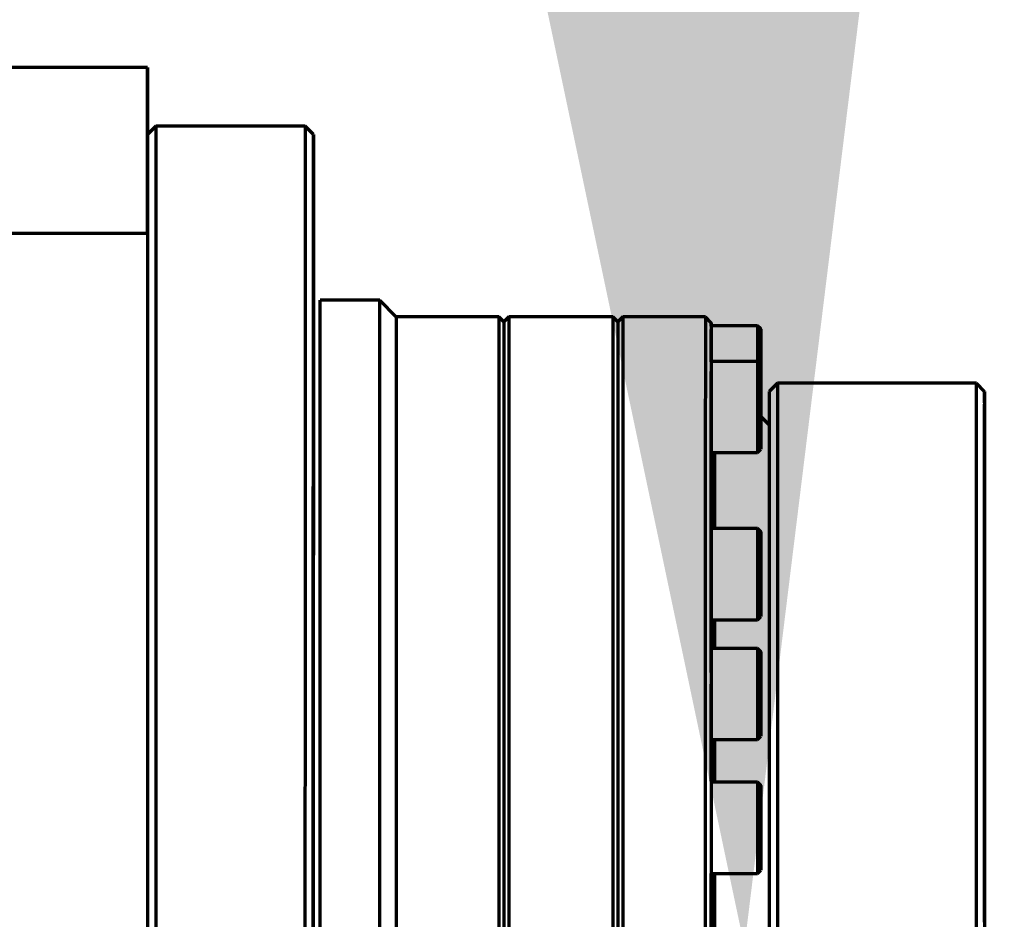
# Model space of a CAD drawing. Header units: millimetres. Extents: x -170 to 6906, y -2212 to 4257.
# Tile 226 of 256: x 6079 to 6138, y -1241 to -1186. Entities that reach past the tile are written whole.
import ezdxf

# ---------------------------------------------------------------- set-up
doc = ezdxf.new("R2010")
doc.units = ezdxf.units.MM
doc.layers.add('1', color=7, linetype='Continuous', true_color=0xffffff)
doc.styles.add('PC_TEXTSTYLE', font='ISOCP.SHX', dxfattribs={"width": 0.707, "bigfont": 'GBCBIG.SHX'})
doc.dimstyles.new('GB_DIMSTYLE', dxfattribs={"dimtxt": 50, "dimasz": 40, "dimexe": 1, "dimexo": 0, "dimgap": 1.5, "dimtad": 1, "dimdec": 1, "dimdsep": 46, "dimtxsty": 'PC_TEXTSTYLE', "dimcen": 0, "dimclrd": 256, "dimclrt": 3, "dimadec": 1, "dimazin": 2, "dimtp": 0.1, "dimtm": 0.1, "dimtfac": 0.71, "dimtdec": 1, "dimtmove": 0, "dimatfit": 3, "dimfxl": 1, "dimtfill": 1, "dimarcsym": 0})

# ---------------------------------------------------------------- blocks, each defined once
blk = doc.blocks.new('*D39')
at = {"lineweight": -2, "transparency": 16777216}
blk.add_line((6407.949, -916.53), (6754.063, -807.296), dxfattribs=at)
at = {"lineweight": 18, "transparency": 16777216}
blk.add_solid([(6752.057, -800.939), (6756.07, -813.654), (6792.209, -795.258)], dxfattribs=at)
at = {"layer": 'Defpoints', "color": 0, "lineweight": 18, "transparency": 16777216}
for p in [(6792.209, -795.258), (5378.621, -1241.387)]:
    blk.add_point(p, dxfattribs=at)
at = {"color": 3, "lineweight": 18, "transparency": 16777216, "insert": (6472.894, -868.24), "char_height": 50, "attachment_point": 5, "rotation": 17.51574, "style": 'PC_TEXTSTYLE', "bg_fill": 3, "box_fill_scale": 1.1, "bg_fill_color": 256, "bg_fill_true_color": 13158600, "bg_fill_transparency": 0}
blk.add_mtext('R1482.3', dxfattribs=at)

msp = doc.modelspace()

# ---------------------------------------------------------------- linework, layer by layer
at = {"lineweight": 18}
msp.add_solid([(6132.566, -1161.764), (6105.923, -1162.9), (6122.651, -1242.26)], dxfattribs=at)
at = {"layer": '1', "color": 0, "linetype": 'Continuous', "lineweight": 70}
for p, q in [((6086.646, -1189.27), (6068.646, -1189.267)), ((6086.646, -1189.27), (6086.645, -1199.264)), ((6086.647, -1189.322), (6086.646, -1189.27)), ((6086.645, -1199.328), (6086.647, -1189.322)), ((6087.146, -1192.796), (6086.646, -1193.296)), ((6096.146, -1192.797), (6087.146, -1192.796)), ((6096.646, -1193.297), (6096.146, -1192.797)), ((6086.645, -1199.264), (6068.645, -1199.261)), ((6086.645, -1199.264), (6086.633, -1279.264)), ((6100.645, -1203.298), (6097.045, -1203.297)), ((6101.644, -1204.298), (6100.645, -1203.298)), ((6107.844, -1204.299), (6101.644, -1204.298)), ((6108.144, -1204.599), (6107.844, -1204.299)), ((6108.444, -1204.299), (6108.144, -1204.599)), ((6114.719, -1204.3), (6108.444, -1204.299)), ((6115.019, -1204.6), (6114.719, -1204.3)), ((6115.319, -1204.3), (6115.019, -1204.6)), ((6120.294, -1204.301), (6115.319, -1204.3)), ((6120.644, -1204.651), (6120.294, -1204.301)), ((6123.444, -1204.827), (6120.644, -1204.827)), ((6123.644, -1205.027), (6123.444, -1204.827)), ((6123.644, -1206.244), (6123.644, -1207.388)), ((6123.644, -1206.433), (6123.644, -1206.244)), ((6123.644, -1207.767), (6123.644, -1206.433)), ((6123.444, -1206.98), (6120.644, -1206.979)), ((6120.644, -1206.979), (6120.644, -1206.996)), ((6123.644, -1207.18), (6123.444, -1206.98)), ((6124.644, -1208.301), (6124.144, -1208.801)), ((6136.644, -1208.303), (6124.644, -1208.301)), ((6137.144, -1208.803), (6136.644, -1208.303)), ((6123.644, -1208.396), (6123.644, -1209.54)), ((6123.644, -1208.585), (6123.644, -1208.396)), ((6123.644, -1209.919), (6123.644, -1208.585)), ((6123.644, -1209.54), (6123.643, -1210.874)), ((6123.643, -1211.064), (6123.644, -1209.919)), ((6124.143, -1210.801), (6123.644, -1210.301)), ((6123.643, -1210.874), (6123.643, -1211.064)), ((6123.443, -1212.48), (6123.643, -1212.28)), ((6120.643, -1212.479), (6123.443, -1212.48)), ((6137.143, -1212.782), (6137.143, -1212.829)), ((6123.443, -1217.055), (6120.643, -1217.055)), ((6123.642, -1217.256), (6123.443, -1217.055)), ((6123.642, -1218.472), (6123.642, -1219.616)), ((6123.642, -1218.661), (6123.642, -1218.472)), ((6123.642, -1219.995), (6123.642, -1218.661)), ((6123.642, -1219.616), (6123.642, -1220.95)), ((6123.642, -1221.139), (6123.642, -1219.995)), ((6123.642, -1220.95), (6123.642, -1221.139)), ((6120.642, -1222.555), (6123.442, -1222.555)), ((6123.442, -1222.555), (6123.642, -1222.356)), ((6123.441, -1224.287), (6120.641, -1224.287)), ((6123.641, -1224.488), (6123.441, -1224.287)), ((6123.641, -1225.704), (6123.641, -1226.848)), ((6123.641, -1225.893), (6123.641, -1225.704)), ((6123.641, -1227.227), (6123.641, -1225.893)), ((6123.641, -1226.848), (6123.641, -1228.182)), ((6123.641, -1228.371), (6123.641, -1227.227)), ((6123.641, -1228.182), (6123.641, -1228.371)), ((6123.441, -1229.787), (6123.641, -1229.588)), ((6120.641, -1229.787), (6123.441, -1229.787)), ((6123.44, -1232.355), (6120.64, -1232.355)), ((6123.64, -1232.555), (6123.44, -1232.355)), ((6123.64, -1233.771), (6123.64, -1234.916)), ((6123.64, -1233.961), (6123.64, -1233.771)), ((6123.64, -1235.294), (6123.64, -1233.961)), ((6123.64, -1234.916), (6123.64, -1236.25)), ((6123.64, -1236.439), (6123.64, -1235.294)), ((6123.64, -1236.25), (6123.64, -1236.439)), ((6120.64, -1237.855), (6123.44, -1237.855)), ((6123.44, -1237.855), (6123.64, -1237.655))]:
    msp.add_line(p, q, dxfattribs=at)
for centre, major_axis, start_param, end_param in [((6087.139, -1239.296), (-0.007, -46.5), 3.141613, 5.104485), ((6096.139, -1239.297), (-0.007, -46.5), 3.141613, 5.104485), ((6086.639, -1239.296), (-0.007, -46), 3.141613, 6.283185), ((6097.039, -1239.297), (0.005, 36), 0, 1.962892), ((6100.639, -1239.298), (-0.005, -36), 3.141613, 5.104485), ((6101.639, -1239.298), (-0.005, -35), 3.141613, 5.104485), ((6107.839, -1239.299), (-0.005, -35), 3.141613, 5.104485), ((6108.139, -1239.299), (-0.005, -34.7), 3.141613, 5.104485), ((6108.439, -1239.299), (-0.005, -35), 3.141613, 5.104485), ((6114.714, -1239.3), (-0.005, -35), 3.141613, 5.104485), ((6115.014, -1239.3), (-0.005, -34.7), 3.141613, 5.104485), ((6115.314, -1239.3), (-0.005, -35), 3.141613, 5.104485), ((6120.289, -1239.301), (-0.005, -35), 3.141613, 5.104485), ((6120.639, -1239.301), (-0.005, -34.65), 3.032159, 3.51162), ((6120.644, -1207.577), (0, -2.75), 3.291847, 6.28249), ((6120.639, -1239.301), (-0.005, -34.65), 2.770359, 2.988021), ((6123.444, -1207.577), (0, -2.75), 3.141613, 4.493248), ((6123.644, -1207.577), (0, -2.55), 0, 5.104484), ((6120.644, -1209.744), (0, -2.75), 3.142359, 6.283952), ((6120.644, -1209.729), (0, 2.75), 0.110338, 0.673854), ((6123.444, -1209.73), (0, -2.75), 3.141613, 5.104484), ((6120.639, -1239.301), (-0.005, -34.65), 3.555757, 4.035218), ((6120.644, -1209.729), (0, -2.75), 3.815446, 6.28446), ((6120.639, -1239.301), (-0.005, -34.65), 2.50856, 2.726221), ((6124.639, -1239.301), (0.004, 31), 0, 3.141572), ((6136.639, -1239.303), (-0.004, -31), 3.141613, 6.283185), ((6124.139, -1239.301), (-0.004, -30.5), 3.141613, 6.283185), ((6137.139, -1239.303), (0.004, 30.5), 0, 3.372418), ((6137.139, -1239.303), (0.004, 30.5), 6.072617, 6.283185), ((6137.143, -1211.303), (0, 1.75), 5.256399, 7.310004), ((6120.643, -1213.925), (0, -2.75), 3.140511, 6.282104), ((6123.444, -1209.73), (0, -2.75), 5.104484, 6.283185), ((6120.639, -1239.301), (-0.005, -34.65), 2.017804, 2.464422), ((6120.839, -1239.301), (0.004, 29), 0.391409, 0.696438), ((6137.139, -1239.303), (0.004, 30.5), 5.746873, 5.786339), ((6137.143, -1211.303), (0, -1.5), 5.67995, 6.886455), ((6137.143, -1215.282), (0, 2.5), 5.689038, 6.877365), ((6120.642, -1219.805), (0, -2.75), 3.141182, 3.775529), ((6123.442, -1219.805), (0, -2.75), 3.141613, 5.104484), ((6137.139, -1239.303), (0.004, 30.5), 5.494269, 5.528631), ((6137.143, -1215.282), (0, -2), 6.003359, 6.563059), ((6137.143, -1215.282), (0, -2), 6.003358, 6.563059), ((6120.642, -1219.805), (0, 2.75), 0.633937, 1.197452), ((6137.142, -1219.504), (0, 1.75), 5.256399, 7.310004), ((6137.142, -1219.504), (0, 1.75), 5.256399, 7.310004), ((6120.639, -1239.301), (-0.005, -34.65), 4.079356, 4.297018), ((6120.642, -1219.805), (0, -2.75), 4.339045, 6.282637), ((6137.142, -1219.504), (0, -1.5), 5.67995, 6.886455), ((6123.442, -1219.805), (0, -2.75), 5.104484, 6.283185), ((6137.139, -1239.303), (0.004, 30.5), 5.115904, 5.363108), ((6120.839, -1239.301), (0.004, 29), 0.955128, 1.027974), ((6120.641, -1227.037), (0, -2.75), 3.14048, 4.037329), ((6120.641, -1227.073), (0, -2.75), 3.140888, 6.28248), ((6123.441, -1227.037), (0, -2.75), 3.141613, 5.104484), ((6120.641, -1227.037), (0, 2.75), 0.895736, 1.459252), ((6137.141, -1229.354), (0, 2.5), 5.689038, 6.877365), ((6120.639, -1239.301), (-0.005, -34.65), 4.341155, 4.558817), ((6120.641, -1227.037), (0, -2.75), 4.600844, 6.28203), ((6120.639, -1239.301), (-0.005, -34.65), 1.774211, 1.940823), ((6123.441, -1227.037), (0, -2.75), 5.104484, 6.283185), ((6120.839, -1239.301), (0.004, 29), 1.237773, 1.326916), ((6137.14, -1233.18), (-0.001, -5.75), 0, 1.899502), ((6137.14, -1233.18), (-0.001, -5.75), 4.389017, 6.283185), ((6137.141, -1229.354), (0, -2), 6.003358, 6.563059), ((6137.139, -1239.303), (-0.001, -8), 1.776293, 3.141613), ((6137.139, -1239.303), (-0.001, -8), 3.141612, 4.522241), ((6137.139, -1239.303), (0.004, 30.5), 4.761394, 4.977183), ((6137.14, -1233.18), (-0.001, -5.75), 0, 1.899404), ((6137.14, -1233.18), (-0.001, -5.75), 4.389115, 6.283185), ((6137.141, -1229.353), (0, -2), 6.003358, 6.563059), ((6120.64, -1235.105), (0, -2.75), 3.142588, 4.299128), ((6123.44, -1235.105), (0, -2.75), 3.141613, 5.104484), ((6120.64, -1235.105), (0, 2.75), 1.157536, 1.721051), ((6120.639, -1239.301), (-0.005, -34.65), 4.602955, 5.082416), ((6120.64, -1235.105), (0, -2.75), 4.862644, 6.281907), ((6123.44, -1235.105), (0, -2.75), 5.104484, 6.283185), ((6120.839, -1239.301), (0.004, 29), 1.520909, 1.904969), ((6137.139, -1239.304), (0, 1.75), 5.256399, 7.310004), ((6137.14, -1239.303), (0, 1.75), 5.256399, 7.310004), ((6137.139, -1239.304), (0, -1.5), 5.67995, 6.886455)]:
    msp.add_ellipse(centre, major_axis=major_axis, ratio=0.000004, start_param=start_param, end_param=end_param, dxfattribs=at)
for centre, major_axis in [((6096.639, -1239.297), (0.007, 46)), ((6123.644, -1209.73), (0, -2.55)), ((6123.642, -1219.806), (0, -2.55)), ((6123.641, -1227.038), (0, -2.55)), ((6123.64, -1235.105), (0, -2.55))]:
    msp.add_ellipse(centre, major_axis=major_axis, ratio=0.000004, dxfattribs=at)
for points, knots in [([(6096.645, -1203.69), (6096.645, -1203.445), (6096.645, -1203.257), (6096.645, -1202.994), (6096.645, -1202.92), (6096.645, -1202.899), (6096.645, -1202.897), (6096.645, -1202.897)], [0.8912728, 0.8912728, 0.8912728, 0.8912728, 0.9437006, 0.9437006, 0.9961284, 0.9961284, 1, 1, 1, 1]), ([(6096.645, -1203.533), (6096.645, -1203.999), (6096.644, -1204.714), (6096.644, -1206.639), (6096.644, -1207.86), (6096.644, -1209.248)], [0, 0, 0, 0, 0.0764135, 0.0764135, 0.1528844, 0.1528844, 0.1528844, 0.1528844]), ([(6096.644, -1204.529), (6096.644, -1204.365), (6096.644, -1204.213), (6096.644, -1203.934), (6096.644, -1203.813), (6096.645, -1203.69)], [0.7864172, 0.7864172, 0.7864172, 0.7864172, 0.838845, 0.838845, 0.8912728, 0.8912728, 0.8912728, 0.8912728]), ([(6096.643, -1210.813), (6096.643, -1210.447), (6096.644, -1210.092), (6096.644, -1209.406), (6096.644, -1209.055), (6096.644, -1208.752)], [0.5767059, 0.5767059, 0.5767059, 0.5767059, 0.6291337, 0.6291337, 0.6815616, 0.6815616, 0.6815616, 0.6815616]), ([(6096.644, -1209.248), (6096.644, -1209.943), (6096.644, -1210.684), (6096.643, -1212.262), (6096.643, -1213.135), (6096.643, -1214.831), (6096.643, -1215.715), (6096.643, -1216.634)], [0.1528844, 0.1528844, 0.1528844, 0.1528844, 0.2293552, 0.2293552, 0.3058261, 0.3058261, 0.382297, 0.382297, 0.382297, 0.382297]), ([(6120.644, -1210.104), (6120.644, -1210.074), (6120.644, -1210.235), (6120.644, -1210.984), (6120.643, -1211.558), (6120.643, -1213.103), (6120.643, -1214.082), (6120.643, -1215.196)], [0.4827543, 0.4827543, 0.4827543, 0.4827543, 0.5332173, 0.5332173, 0.5836803, 0.5836803, 0.6341433, 0.6341433, 0.6341433, 0.6341433]), ([(6120.643, -1212.317), (6120.643, -1211.976), (6120.643, -1211.673), (6120.643, -1211.147), (6120.643, -1210.933), (6120.644, -1210.54), (6120.644, -1210.389), (6120.644, -1210.178), (6120.644, -1210.119), (6120.644, -1210.104)], [0.2809023, 0.2809023, 0.2809023, 0.2809023, 0.3313653, 0.3313653, 0.3818283, 0.3818283, 0.4322913, 0.4322913, 0.4827543, 0.4827543, 0.4827543, 0.4827543]), ([(6137.143, -1212.538), (6137.143, -1212.514), (6137.143, -1212.487), (6137.143, -1212.429), (6137.143, -1212.398), (6137.143, -1212.349), (6137.143, -1212.332), (6137.143, -1212.297), (6137.143, -1212.279), (6137.143, -1212.223), (6137.143, -1212.184), (6137.143, -1212.064), (6137.143, -1211.978), (6137.143, -1211.863), (6137.143, -1211.84), (6137.143, -1211.793), (6137.143, -1211.769), (6137.143, -1211.697), (6137.143, -1211.601), (6137.143, -1211.501), (6137.143, -1211.425), (6137.143, -1211.4), (6137.143, -1211.349), (6137.143, -1211.323), (6137.143, -1211.194), (6137.143, -1211.092), (6137.143, -1210.939), (6137.143, -1210.888), (6137.143, -1210.812), (6137.143, -1210.786), (6137.144, -1210.736), (6137.144, -1210.711), (6137.144, -1210.587), (6137.144, -1210.491), (6137.144, -1210.397)], [0, 0, 0, 0, 0.0625, 0.0625, 0.125, 0.125, 0.15625, 0.15625, 0.1875, 0.1875, 0.25, 0.25, 0.375, 0.375, 0.40625, 0.40625, 0.4375, 0.4375, 0.5, 0.5625, 0.5625, 0.59375, 0.59375, 0.625, 0.625, 0.75, 0.75, 0.8125, 0.8125, 0.84375, 0.84375, 0.875, 0.875, 1, 1, 1, 1]), ([(6137.144, -1210.397), (6137.144, -1210.491), (6137.144, -1210.587), (6137.143, -1210.735), (6137.143, -1210.785), (6137.143, -1210.86), (6137.143, -1210.886), (6137.143, -1210.937), (6137.143, -1210.963), (6137.143, -1211.092), (6137.143, -1211.194), (6137.143, -1211.347), (6137.143, -1211.398), (6137.143, -1211.474), (6137.143, -1211.499), (6137.143, -1211.549), (6137.143, -1211.574), (6137.143, -1211.698), (6137.143, -1211.793), (6137.143, -1211.93), (6137.143, -1211.974), (6137.143, -1212.04), (6137.143, -1212.061), (6137.143, -1212.103), (6137.143, -1212.124), (6137.143, -1212.184), (6137.143, -1212.261), (6137.143, -1212.331), (6137.143, -1212.381), (6137.143, -1212.397), (6137.143, -1212.428), (6137.143, -1212.443), (6137.143, -1212.487), (6137.143, -1212.514), (6137.143, -1212.538)], [0, 0, 0, 0, 0.125, 0.125, 0.1875, 0.1875, 0.21875, 0.21875, 0.25, 0.25, 0.375, 0.375, 0.4375, 0.4375, 0.46875, 0.46875, 0.5, 0.5, 0.625, 0.625, 0.6875, 0.6875, 0.71875, 0.71875, 0.75, 0.75, 0.8125, 0.875, 0.875, 0.90625, 0.90625, 0.9375, 0.9375, 1, 1, 1, 1]), ([(6096.642, -1218.754), (6096.642, -1217.739), (6096.643, -1216.763), (6096.643, -1214.893), (6096.643, -1213.962), (6096.643, -1212.321), (6096.643, -1211.544), (6096.643, -1210.813)], [0.4194225, 0.4194225, 0.4194225, 0.4194225, 0.4718503, 0.4718503, 0.5242781, 0.5242781, 0.5767059, 0.5767059, 0.5767059, 0.5767059]), ([(6120.642, -1222.821), (6120.642, -1222.007), (6120.642, -1221.224), (6120.642, -1219.723), (6120.642, -1218.977), (6120.642, -1217.66), (6120.643, -1217.037), (6120.643, -1215.864), (6120.643, -1215.283), (6120.643, -1214.798), (6120.643, -1213.826), (6120.643, -1212.999), (6120.643, -1212.317)], [0.0285873, 0.0285873, 0.0285873, 0.0285873, 0.0790503, 0.0790503, 0.1295133, 0.1295133, 0.1799763, 0.1799763, 0.2304393, 0.2304393, 0.2304393, 0.2809023, 0.2809023, 0.2809023, 0.2809023]), ([(6137.143, -1217.205), (6137.143, -1217.186), (6137.143, -1217.16), (6137.143, -1217.091), (6137.143, -1217.048), (6137.143, -1216.986), (6137.143, -1216.972), (6137.143, -1216.946), (6137.143, -1216.904), (6137.143, -1216.858), (6137.143, -1216.763), (6137.143, -1216.693), (6137.143, -1216.597), (6137.143, -1216.578), (6137.143, -1216.538), (6137.143, -1216.477), (6137.143, -1216.414), (6137.143, -1216.285), (6137.143, -1216.195), (6137.143, -1216.076), (6137.143, -1216.052), (6137.143, -1216.004), (6137.143, -1215.979), (6137.143, -1215.905), (6137.143, -1215.855), (6137.143, -1215.704), (6137.143, -1215.601), (6137.143, -1215.444), (6137.143, -1215.391), (6137.143, -1215.311), (6137.143, -1215.285), (6137.143, -1215.231), (6137.143, -1215.204), (6137.143, -1215.07), (6137.143, -1214.964), (6137.143, -1214.752), (6137.143, -1214.647), (6137.143, -1214.516), (6137.143, -1214.49), (6137.143, -1214.438), (6137.143, -1214.361), (6137.143, -1214.285), (6137.143, -1214.136), (6137.143, -1214.039), (6137.143, -1213.898), (6137.143, -1213.852), (6137.143, -1213.761), (6137.143, -1213.717), (6137.143, -1213.587), (6137.143, -1213.505), (6137.143, -1213.351), (6137.143, -1213.279), (6137.143, -1213.211)], [0, 0, 0, 0, 0.0625, 0.0625, 0.125, 0.125, 0.140625, 0.140625, 0.15625, 0.1875, 0.1875, 0.25, 0.25, 0.265625, 0.265625, 0.28125, 0.3125, 0.3125, 0.375, 0.375, 0.390625, 0.390625, 0.40625, 0.40625, 0.4375, 0.4375, 0.5, 0.5, 0.53125, 0.53125, 0.546875, 0.546875, 0.5625, 0.5625, 0.625, 0.625, 0.6875, 0.6875, 0.703125, 0.703125, 0.71875, 0.75, 0.75, 0.8125, 0.8125, 0.84375, 0.84375, 0.875, 0.875, 0.9375, 0.9375, 1, 1, 1, 1]), ([(6137.143, -1213.211), (6137.143, -1213.279), (6137.143, -1213.351), (6137.143, -1213.506), (6137.143, -1213.588), (6137.143, -1213.697), (6137.143, -1213.719), (6137.143, -1213.763), (6137.143, -1213.831), (6137.143, -1213.9), (6137.143, -1214.04), (6137.143, -1214.137), (6137.143, -1214.286), (6137.143, -1214.336), (6137.143, -1214.413), (6137.143, -1214.439), (6137.143, -1214.491), (6137.143, -1214.517), (6137.143, -1214.648), (6137.143, -1214.753), (6137.143, -1214.964), (6137.143, -1215.071), (6137.143, -1215.204), (6137.143, -1215.231), (6137.143, -1215.285), (6137.143, -1215.312), (6137.143, -1215.391), (6137.143, -1215.444), (6137.143, -1215.601), (6137.143, -1215.704), (6137.143, -1215.854), (6137.143, -1215.904), (6137.143, -1215.978), (6137.143, -1216.002), (6137.143, -1216.051), (6137.143, -1216.075), (6137.143, -1216.194), (6137.143, -1216.285), (6137.143, -1216.457), (6137.143, -1216.538), (6137.143, -1216.634), (6137.143, -1216.653), (6137.143, -1216.69), (6137.143, -1216.708), (6137.143, -1216.761), (6137.143, -1216.794), (6137.143, -1216.89), (6137.143, -1216.947), (6137.143, -1217.009), (6137.143, -1217.021), (6137.143, -1217.045), (6137.143, -1217.056), (6137.143, -1217.088), (6137.143, -1217.108), (6137.143, -1217.16), (6137.143, -1217.186), (6137.143, -1217.205)], [0, 0, 0, 0, 0.0625, 0.0625, 0.125, 0.125, 0.140625, 0.140625, 0.15625, 0.1875, 0.1875, 0.25, 0.25, 0.28125, 0.28125, 0.296875, 0.296875, 0.3125, 0.3125, 0.375, 0.375, 0.4375, 0.4375, 0.453125, 0.453125, 0.46875, 0.46875, 0.5, 0.5, 0.5625, 0.5625, 0.59375, 0.59375, 0.609375, 0.609375, 0.625, 0.625, 0.6875, 0.6875, 0.75, 0.75, 0.765625, 0.765625, 0.78125, 0.78125, 0.8125, 0.8125, 0.875, 0.875, 0.890625, 0.890625, 0.90625, 0.90625, 0.9375, 0.9375, 1, 1, 1, 1]), ([(6120.643, -1215.196), (6120.643, -1215.752), (6120.643, -1216.347), (6120.643, -1217.613), (6120.643, -1218.313), (6120.642, -1219.674), (6120.642, -1220.383), (6120.642, -1221.858), (6120.642, -1222.67), (6120.642, -1223.419)], [0.6341433, 0.6341433, 0.6341433, 0.6341433, 0.6846063, 0.6846063, 0.7350693, 0.7350693, 0.7855323, 0.7855323, 0.8359952, 0.8359952, 0.8359952, 0.8359952]), ([(6096.643, -1216.634), (6096.643, -1217.094), (6096.643, -1217.562), (6096.643, -1218.518), (6096.642, -1219.032), (6096.642, -1219.499)], [0.382297, 0.382297, 0.382297, 0.382297, 0.4587678, 0.4587678, 0.5352387, 0.5352387, 0.5352387, 0.5352387]), ([(6096.639, -1239.848), (6096.64, -1237.389), (6096.64, -1235.001), (6096.641, -1230.064), (6096.641, -1227.668), (6096.642, -1223.027), (6096.642, -1220.785), (6096.642, -1218.754)], [0.2621391, 0.2621391, 0.2621391, 0.2621391, 0.3145669, 0.3145669, 0.3669947, 0.3669947, 0.4194225, 0.4194225, 0.4194225, 0.4194225]), ([(6137.142, -1220.74), (6137.142, -1220.715), (6137.142, -1220.688), (6137.142, -1220.631), (6137.142, -1220.6), (6137.142, -1220.55), (6137.142, -1220.533), (6137.142, -1220.498), (6137.142, -1220.48), (6137.142, -1220.424), (6137.142, -1220.386), (6137.142, -1220.265), (6137.142, -1220.179), (6137.142, -1220.064), (6137.142, -1220.041), (6137.142, -1219.994), (6137.142, -1219.97), (6137.142, -1219.899), (6137.142, -1219.802), (6137.142, -1219.702), (6137.142, -1219.627), (6137.142, -1219.601), (6137.142, -1219.55), (6137.142, -1219.524), (6137.142, -1219.396), (6137.142, -1219.293), (6137.142, -1219.14), (6137.142, -1219.089), (6137.142, -1219.013), (6137.142, -1218.988), (6137.142, -1218.937), (6137.142, -1218.912), (6137.142, -1218.788), (6137.142, -1218.692), (6137.142, -1218.599)], [0, 0, 0, 0, 0.0625, 0.0625, 0.125, 0.125, 0.15625, 0.15625, 0.1875, 0.1875, 0.25, 0.25, 0.375, 0.375, 0.40625, 0.40625, 0.4375, 0.4375, 0.5, 0.5625, 0.5625, 0.59375, 0.59375, 0.625, 0.625, 0.75, 0.75, 0.8125, 0.8125, 0.84375, 0.84375, 0.875, 0.875, 1, 1, 1, 1]), ([(6137.142, -1218.599), (6137.142, -1218.692), (6137.142, -1218.788), (6137.142, -1218.936), (6137.142, -1218.986), (6137.142, -1219.062), (6137.142, -1219.087), (6137.142, -1219.138), (6137.142, -1219.164), (6137.142, -1219.293), (6137.142, -1219.395), (6137.142, -1219.548), (6137.142, -1219.599), (6137.142, -1219.675), (6137.142, -1219.7), (6137.142, -1219.751), (6137.142, -1219.776), (6137.142, -1219.899), (6137.142, -1219.994), (6137.142, -1220.131), (6137.142, -1220.176), (6137.142, -1220.241), (6137.142, -1220.263), (6137.142, -1220.304), (6137.142, -1220.325), (6137.142, -1220.385), (6137.142, -1220.462), (6137.142, -1220.532), (6137.142, -1220.582), (6137.142, -1220.598), (6137.142, -1220.629), (6137.142, -1220.645), (6137.142, -1220.688), (6137.142, -1220.715), (6137.142, -1220.74)], [0, 0, 0, 0, 0.125, 0.125, 0.1875, 0.1875, 0.21875, 0.21875, 0.25, 0.25, 0.375, 0.375, 0.4375, 0.4375, 0.46875, 0.46875, 0.5, 0.5, 0.625, 0.625, 0.6875, 0.6875, 0.71875, 0.71875, 0.75, 0.75, 0.8125, 0.875, 0.875, 0.90625, 0.90625, 0.9375, 0.9375, 1, 1, 1, 1]), ([(6120.64, -1232.286), (6120.641, -1230.862), (6120.641, -1229.47), (6120.641, -1227.55), (6120.641, -1226.996), (6120.641, -1226.451)], [0, 0, 0, 0, 0.708364, 0.708364, 1, 1, 1, 1]), ([(6137.14, -1231.276), (6137.14, -1231.258), (6137.14, -1231.231), (6137.14, -1231.162), (6137.14, -1231.12), (6137.14, -1231.057), (6137.14, -1231.044), (6137.14, -1231.017), (6137.141, -1230.975), (6137.141, -1230.93), (6137.141, -1230.834), (6137.141, -1230.764), (6137.141, -1230.669), (6137.141, -1230.649), (6137.141, -1230.609), (6137.141, -1230.549), (6137.141, -1230.486), (6137.141, -1230.356), (6137.141, -1230.266), (6137.141, -1230.147), (6137.141, -1230.123), (6137.141, -1230.075), (6137.141, -1230.05), (6137.141, -1229.976), (6137.141, -1229.926), (6137.141, -1229.775), (6137.141, -1229.672), (6137.141, -1229.515), (6137.141, -1229.463), (6137.141, -1229.383), (6137.141, -1229.356), (6137.141, -1229.302), (6137.141, -1229.276), (6137.141, -1229.142), (6137.141, -1229.035), (6137.141, -1228.824), (6137.141, -1228.718), (6137.141, -1228.587), (6137.141, -1228.561), (6137.141, -1228.509), (6137.141, -1228.432), (6137.141, -1228.356), (6137.141, -1228.207), (6137.141, -1228.11), (6137.141, -1227.97), (6137.141, -1227.923), (6137.141, -1227.832), (6137.141, -1227.788), (6137.141, -1227.658), (6137.141, -1227.577), (6137.141, -1227.423), (6137.141, -1227.35), (6137.141, -1227.282)], [0, 0, 0, 0, 0.0625, 0.0625, 0.125, 0.125, 0.140625, 0.140625, 0.15625, 0.1875, 0.1875, 0.25, 0.25, 0.265625, 0.265625, 0.28125, 0.3125, 0.3125, 0.375, 0.375, 0.390625, 0.390625, 0.40625, 0.40625, 0.4375, 0.4375, 0.5, 0.5, 0.53125, 0.53125, 0.546875, 0.546875, 0.5625, 0.5625, 0.625, 0.625, 0.6875, 0.6875, 0.703125, 0.703125, 0.71875, 0.75, 0.75, 0.8125, 0.8125, 0.84375, 0.84375, 0.875, 0.875, 0.9375, 0.9375, 1, 1, 1, 1]), ([(6137.141, -1227.282), (6137.141, -1227.35), (6137.141, -1227.423), (6137.141, -1227.577), (6137.141, -1227.659), (6137.141, -1227.768), (6137.141, -1227.79), (6137.141, -1227.834), (6137.141, -1227.902), (6137.141, -1227.971), (6137.141, -1228.111), (6137.141, -1228.208), (6137.141, -1228.357), (6137.141, -1228.407), (6137.141, -1228.484), (6137.141, -1228.51), (6137.141, -1228.562), (6137.141, -1228.588), (6137.141, -1228.719), (6137.141, -1228.824), (6137.141, -1229.036), (6137.141, -1229.142), (6137.141, -1229.276), (6137.141, -1229.302), (6137.141, -1229.356), (6137.141, -1229.383), (6137.141, -1229.463), (6137.141, -1229.516), (6137.141, -1229.672), (6137.141, -1229.775), (6137.141, -1229.926), (6137.141, -1229.975), (6137.141, -1230.049), (6137.141, -1230.074), (6137.141, -1230.122), (6137.141, -1230.147), (6137.141, -1230.266), (6137.141, -1230.356), (6137.141, -1230.528), (6137.141, -1230.609), (6137.141, -1230.705), (6137.141, -1230.724), (6137.141, -1230.761), (6137.141, -1230.779), (6137.141, -1230.832), (6137.141, -1230.866), (6137.14, -1230.961), (6137.14, -1231.018), (6137.14, -1231.081), (6137.14, -1231.093), (6137.14, -1231.116), (6137.14, -1231.127), (6137.14, -1231.16), (6137.14, -1231.179), (6137.14, -1231.231), (6137.14, -1231.258), (6137.14, -1231.276)], [0, 0, 0, 0, 0.0625, 0.0625, 0.125, 0.125, 0.140625, 0.140625, 0.15625, 0.1875, 0.1875, 0.25, 0.25, 0.28125, 0.28125, 0.296875, 0.296875, 0.3125, 0.3125, 0.375, 0.375, 0.4375, 0.4375, 0.453125, 0.453125, 0.46875, 0.46875, 0.5, 0.5, 0.5625, 0.5625, 0.59375, 0.59375, 0.609375, 0.609375, 0.625, 0.625, 0.6875, 0.6875, 0.75, 0.75, 0.765625, 0.765625, 0.78125, 0.78125, 0.8125, 0.8125, 0.875, 0.875, 0.890625, 0.890625, 0.90625, 0.90625, 0.9375, 0.9375, 1, 1, 1, 1]), ([(6120.641, -1228.143), (6120.641, -1228.968), (6120.641, -1229.805), (6120.641, -1231.504), (6120.641, -1232.313), (6120.64, -1233.471), (6120.64, -1233.702), (6120.64, -1233.935)], [0.8864582, 0.8864582, 0.8864582, 0.8864582, 0.9369212, 0.9369212, 0.9873842, 0.9873842, 1, 1, 1, 1]), ([(6096.641, -1228.519), (6096.641, -1229.048), (6096.641, -1229.582), (6096.641, -1230.656), (6096.641, -1231.164), (6096.641, -1231.741)], [0.6881805, 0.6881805, 0.6881805, 0.6881805, 0.7646513, 0.7646513, 0.8411222, 0.8411222, 0.8411222, 0.8411222]), ([(6137.141, -1231.275), (6137.141, -1231.257), (6137.141, -1231.23), (6137.141, -1231.161), (6137.141, -1231.119), (6137.141, -1231.056), (6137.141, -1231.043), (6137.141, -1231.016), (6137.141, -1230.974), (6137.141, -1230.929), (6137.141, -1230.834), (6137.141, -1230.763), (6137.141, -1230.668), (6137.141, -1230.648), (6137.141, -1230.608), (6137.141, -1230.548), (6137.141, -1230.485), (6137.141, -1230.361), (6137.141, -1230.277), (6137.141, -1230.188)], [0, 0, 0, 0, 0.168456, 0.168456, 0.336913, 0.336913, 0.379027, 0.379027, 0.421141, 0.505369, 0.505369, 0.673826, 0.673826, 0.71594, 0.71594, 0.758054, 0.842282, 0.842282, 1, 1, 1, 1]), ([(6137.141, -1230.195), (6137.141, -1230.281), (6137.141, -1230.363), (6137.141, -1230.527), (6137.141, -1230.609), (6137.141, -1230.705), (6137.141, -1230.723), (6137.141, -1230.76), (6137.141, -1230.778), (6137.141, -1230.831), (6137.141, -1230.865), (6137.141, -1230.96), (6137.141, -1231.017), (6137.141, -1231.08), (6137.141, -1231.092), (6137.141, -1231.115), (6137.141, -1231.127), (6137.141, -1231.159), (6137.141, -1231.178), (6137.141, -1231.23), (6137.141, -1231.257), (6137.141, -1231.275)], [0, 0, 0, 0, 0.154012, 0.154012, 0.32321, 0.32321, 0.365509, 0.365509, 0.407809, 0.407809, 0.492407, 0.492407, 0.661605, 0.661605, 0.703904, 0.703904, 0.746204, 0.746204, 0.830802, 0.830802, 1, 1, 1, 1]), ([(6096.641, -1231.741), (6096.64, -1232.896), (6096.64, -1234.057), (6096.64, -1236.392), (6096.64, -1237.517), (6096.64, -1238.746)], [0.8411222, 0.8411222, 0.8411222, 0.8411222, 0.9175931, 0.9175931, 0.9940639, 0.9940639, 0.9940639, 0.9940639]), ([(6137.139, -1240.539), (6137.139, -1240.514), (6137.139, -1240.488), (6137.139, -1240.43), (6137.139, -1240.399), (6137.139, -1240.349), (6137.139, -1240.332), (6137.139, -1240.297), (6137.139, -1240.279), (6137.139, -1240.223), (6137.139, -1240.185), (6137.139, -1240.064), (6137.139, -1239.978), (6137.139, -1239.864), (6137.139, -1239.84), (6137.139, -1239.793), (6137.139, -1239.77), (6137.139, -1239.698), (6137.139, -1239.601), (6137.139, -1239.501), (6137.139, -1239.426), (6137.139, -1239.4), (6137.139, -1239.349), (6137.139, -1239.323), (6137.139, -1239.195), (6137.139, -1239.092), (6137.139, -1238.939), (6137.139, -1238.889), (6137.139, -1238.812), (6137.139, -1238.787), (6137.139, -1238.736), (6137.139, -1238.711), (6137.139, -1238.587), (6137.139, -1238.491), (6137.139, -1238.398)], [0, 0, 0, 0, 0.0625, 0.0625, 0.125, 0.125, 0.15625, 0.15625, 0.1875, 0.1875, 0.25, 0.25, 0.375, 0.375, 0.40625, 0.40625, 0.4375, 0.4375, 0.5, 0.5625, 0.5625, 0.59375, 0.59375, 0.625, 0.625, 0.75, 0.75, 0.8125, 0.8125, 0.84375, 0.84375, 0.875, 0.875, 1, 1, 1, 1]), ([(6137.139, -1238.398), (6137.139, -1238.491), (6137.139, -1238.587), (6137.139, -1238.735), (6137.139, -1238.785), (6137.139, -1238.861), (6137.139, -1238.886), (6137.139, -1238.938), (6137.139, -1238.963), (6137.139, -1239.092), (6137.139, -1239.195), (6137.139, -1239.347), (6137.139, -1239.398), (6137.139, -1239.474), (6137.139, -1239.499), (6137.139, -1239.55), (6137.139, -1239.575), (6137.139, -1239.698), (6137.139, -1239.794), (6137.139, -1239.93), (6137.139, -1239.975), (6137.139, -1240.04), (6137.139, -1240.062), (6137.139, -1240.104), (6137.139, -1240.124), (6137.139, -1240.184), (6137.139, -1240.261), (6137.139, -1240.331), (6137.139, -1240.381), (6137.139, -1240.397), (6137.139, -1240.428), (6137.139, -1240.444), (6137.139, -1240.487), (6137.139, -1240.514), (6137.139, -1240.539)], [0, 0, 0, 0, 0.125, 0.125, 0.1875, 0.1875, 0.21875, 0.21875, 0.25, 0.25, 0.375, 0.375, 0.4375, 0.4375, 0.46875, 0.46875, 0.5, 0.5, 0.625, 0.625, 0.6875, 0.6875, 0.71875, 0.71875, 0.75, 0.75, 0.8125, 0.875, 0.875, 0.90625, 0.90625, 0.9375, 0.9375, 1, 1, 1, 1]), ([(6120.638, -1250.459), (6120.638, -1249.634), (6120.638, -1248.796), (6120.638, -1247.097), (6120.638, -1246.289), (6120.639, -1244.436), (6120.639, -1243.505), (6120.639, -1241.632), (6120.639, -1240.729), (6120.639, -1239.743)], [0, 0, 0, 0, 0.2314011, 0.2314011, 0.4628023, 0.4628023, 0.6942034, 0.6942034, 0.9256045, 0.9256045, 0.9256045, 0.9256045]), ([(6137.139, -1240.538), (6137.139, -1240.513), (6137.139, -1240.487), (6137.139, -1240.429), (6137.139, -1240.398), (6137.139, -1240.348), (6137.139, -1240.331), (6137.139, -1240.296), (6137.139, -1240.278), (6137.139, -1240.222), (6137.139, -1240.184), (6137.139, -1240.063), (6137.139, -1239.977), (6137.139, -1239.863), (6137.139, -1239.839), (6137.139, -1239.792), (6137.139, -1239.769), (6137.139, -1239.745), (6137.139, -1239.745), (6137.139, -1239.744)], [0, 0, 0, 0, 0.142816, 0.142816, 0.285632, 0.285632, 0.357041, 0.357041, 0.428449, 0.428449, 0.571265, 0.571265, 0.856897, 0.856897, 0.928306, 0.928306, 0.999714, 0.999714, 1, 1, 1, 1]), ([(6137.139, -1239.756), (6137.139, -1239.799), (6137.139, -1239.842), (6137.139, -1239.929), (6137.139, -1239.974), (6137.139, -1240.039), (6137.139, -1240.061), (6137.139, -1240.103), (6137.139, -1240.123), (6137.139, -1240.184), (6137.139, -1240.26), (6137.139, -1240.33), (6137.139, -1240.38), (6137.139, -1240.396), (6137.139, -1240.428), (6137.139, -1240.443), (6137.139, -1240.486), (6137.139, -1240.513), (6137.139, -1240.538)], [0, 0, 0, 0, 0.132447, 0.132447, 0.277039, 0.277039, 0.349335, 0.349335, 0.421631, 0.421631, 0.566224, 0.710816, 0.710816, 0.783112, 0.783112, 0.855408, 0.855408, 1, 1, 1, 1]), ([(6096.638, -1250.075), (6096.638, -1249.546), (6096.638, -1249.013), (6096.638, -1247.939), (6096.638, -1247.431), (6096.638, -1246.854), (6096.638, -1245.699), (6096.639, -1244.538), (6096.639, -1242.203), (6096.639, -1241.078), (6096.639, -1239.848)], [0.0524278, 0.0524278, 0.0524278, 0.0524278, 0.1048556, 0.1048556, 0.1572834, 0.1572834, 0.1572834, 0.2097112, 0.2097112, 0.2621391, 0.2621391, 0.2621391, 0.2621391])]:
    msp.add_open_spline(points, degree=3, knots=knots, dxfattribs=at)
for points in [[(6096.644, -1205.66), (6096.644, -1205.234), (6096.644, -1204.858), (6096.644, -1204.529)], [(6096.644, -1208.752), (6096.644, -1207.542), (6096.644, -1206.51), (6096.644, -1205.66)], [(6096.642, -1219.499), (6096.642, -1221.367), (6096.642, -1223.331), (6096.642, -1225.388)], [(6120.641, -1225.733), (6120.641, -1224.721), (6120.642, -1223.744), (6120.642, -1222.821)], [(6120.642, -1223.419), (6120.642, -1224.917), (6120.641, -1226.493), (6120.641, -1228.143)], [(6096.642, -1225.388), (6096.641, -1226.416), (6096.641, -1227.46), (6096.641, -1228.519)], [(6120.639, -1239.743), (6120.639, -1239.108), (6120.639, -1238.48), (6120.64, -1237.854)], [(6096.64, -1238.746), (6096.64, -1238.937), (6096.64, -1239.128), (6096.64, -1239.318)]]:
    msp.add_open_spline(points, degree=3, dxfattribs=at)

# ---------------------------------------------------------------- next in the draw order: dimensions: what is measured, and where the dimension line sits
at = {"lineweight": 18}
dim = msp.add_radius_dim(center=(5378.621, -1241.387), mpoint=(6792.209, -795.258), dimstyle='GB_DIMSTYLE', dxfattribs=at)
dim.commit()
dim.dimension.update_dxf_attribs({"geometry": '*D39', "text_midpoint": (6480.871, -893.516), "dimtype": 164})

doc.saveas('drawing.dxf')
